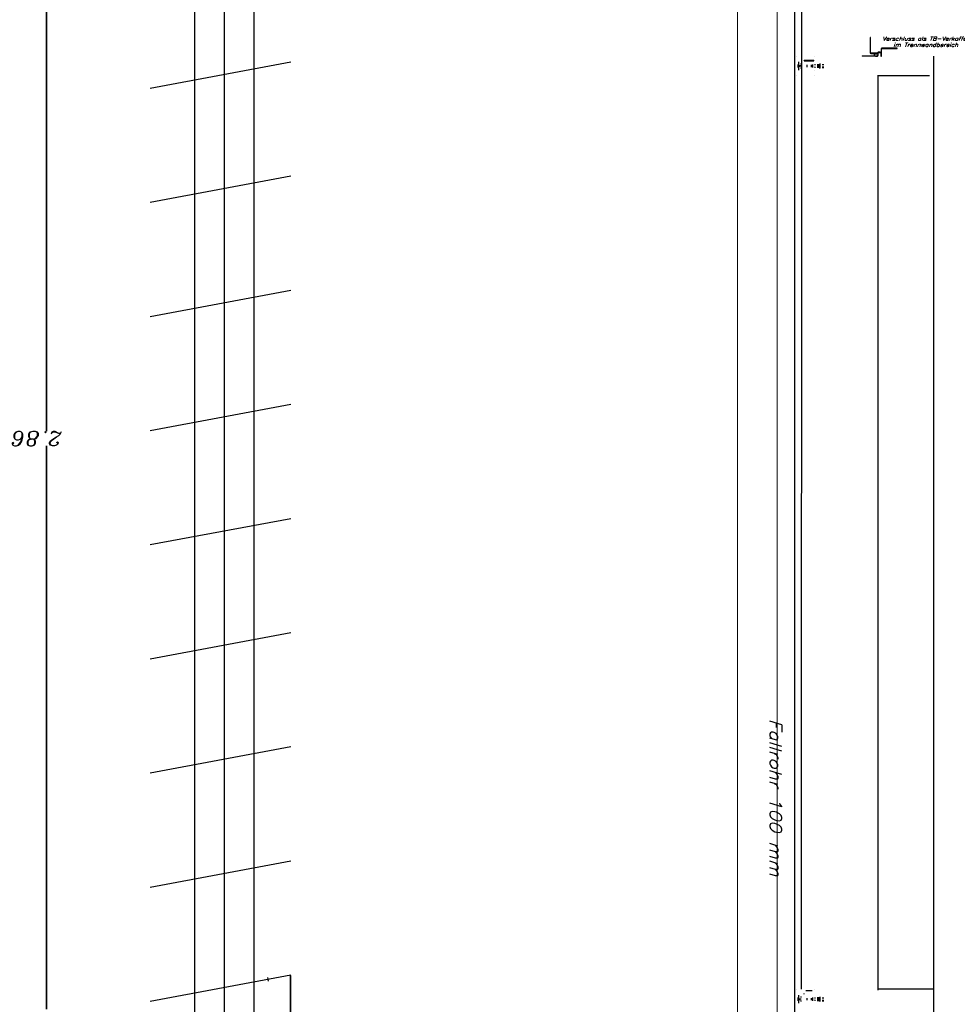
# Model space of a CAD drawing. Header units: millimetres. Extents: x -74 to 79, y 0 to 54.
# Tile 40 of 164: x -54.01 to -51.65, y 12.1 to 14.58. Entities that reach past the tile are written whole.
import ezdxf

# ---------------------------------------------------------------- set-up
doc = ezdxf.new("R2010")
doc.units = ezdxf.units.MM
for name, color, linetype, lineweight in [('2-0', 7, 'Continuous', 20), ('ABW_Neubau_Leichtbauwände', 7, 'Continuous', 20), ('Alu-0.5', 7, 'Continuous', 20), ('Arktura_Atmosphera_Standard_Rise$Fins', 7, 'Continuous', 20), ('Arktura_Atmosphera_Standard_Rise$Ribs', 7, 'Continuous', 20), ('Bemaßung 1_100', 7, 'Continuous', 20)]:
    doc.layers.add(name, color=color, linetype=linetype, lineweight=lineweight)
doc.styles.add('Italic', font='Italic', dxfattribs={"width": 1.15})

msp = doc.modelspace()

# ---------------------------------------------------------------- linework, layer by layer
at = {"color": 2, "linetype": 'Continuous', "lineweight": 35}
for p, q in [((-53.9408532, 14.927865), (-53.9408532, 13.540675)), ((-53.9408532, 12.1038532), (-53.9408532, 13.5039183)), ((-53.3262533, 12.1699916), (-53.3262533, 11.7822273)), ((-53.9408532, 12.0848532), (-53.9408532, 12.1038532))]:
    msp.add_line(p, q, dxfattribs=at)
at = {"layer": 'Alu-0.5', "color": 7, "linetype": 'Continuous', "lineweight": 18}
for p, q in [((-52.2000404, 15.1400189), (-52.2000404, 8.7693848)), ((-52.1000404, 15.1349295), (-52.1000404, 8.8448538))]:
    msp.add_line(p, q, dxfattribs=at)
at = {"layer": 'Arktura_Atmosphera_Standard_Rise$Fins', "color": 3, "linetype": 'Continuous', "lineweight": 25}
for p, q in [((-51.8655846, 14.5326146), (-51.8655846, 14.494375)), ((-51.8645846, 14.5326146), (-51.8655846, 14.5326146)), ((-51.8645846, 14.494375), (-51.8645846, 14.5326146)), ((-51.8859436, 14.486875), (-51.847704, 14.486875)), ((-51.8859436, 14.486875), (-51.8859436, 14.485875)), ((-51.8465846, 14.493375), (-51.8635846, 14.493375)), ((-51.8635846, 14.492375), (-51.8465846, 14.492375)), ((-51.8555846, 14.490375), (-51.8555846, 14.4858729)), ((-51.8545846, 14.485875), (-51.8545846, 14.490375)), ((-51.8465846, 14.492375), (-51.8535846, 14.492375)), ((-51.8535846, 14.491375), (-51.8465846, 14.491375)), ((-51.846704, 14.4937556), (-51.846704, 14.487875)), ((-51.845704, 14.487875), (-51.845704, 14.4937556)), ((-51.8455846, 14.492375), (-51.8455846, 14.492425)), ((-51.8455846, 14.492375), (-51.8455846, 14.492425)), ((-51.840204, 14.4957556), (-51.8447061, 14.4957556)), ((-51.844704, 14.4947556), (-51.840204, 14.4947556)), ((-51.839204, 14.4937556), (-51.839204, 14.4867556)), ((-51.838204, 14.5037556), (-51.838204, 14.4867556)), ((-51.838204, 14.4867556), (-51.838204, 14.4937556)), ((-51.837204, 14.4867556), (-51.837204, 14.5037556)), ((-51.7979644, 14.5057556), (-51.836204, 14.5057556)), ((-51.836204, 14.5047556), (-51.7979644, 14.5047556)), ((-51.7979644, 14.5047556), (-51.7979644, 14.5057556)), ((-51.838204, 14.4857556), (-51.838154, 14.4857556)), ((-51.838204, 14.4857556), (-51.838154, 14.4857556))]:
    msp.add_line(p, q, dxfattribs=at)
for centre, radius, start, end in [((-51.8635846, 14.494375), 0.002, 180, 270.000022), ((-51.8635846, 14.494375), 0.001, 179.9999761, 270.0000439), ((-51.8535846, 14.490375), 0.002, 90, 180), ((-51.8535846, 14.490375), 0.001, 90, 180), ((-51.847704, 14.487875), 0.001, 270, 0), ((-51.847704, 14.487875), 0.002, 270, 0), ((-51.844704, 14.4937556), 0.002, 90, 180.0000219), ((-51.8465846, 14.492375), 0.001, 359.9998508, 90), ((-51.8465846, 14.492375), 0.001, 269.999849, 359.9998508), ((-51.844704, 14.4937556), 0.001, 90, 180), ((-51.840204, 14.4937556), 0.002, 0, 90), ((-51.840204, 14.4937556), 0.001, 0, 90), ((-51.838204, 14.4867556), 0.001, 179.999849, 269.9998507), ((-51.836204, 14.5037556), 0.002, 90, 180.0000219), ((-51.838204, 14.4867556), 0.001, 269.9998507, 0), ((-51.836204, 14.5037556), 0.001, 89.9999762, 180.0000439)]:
    msp.add_arc(centre, radius, start, end, dxfattribs=at)
at = {"layer": 'Arktura_Atmosphera_Standard_Rise$Ribs', "color": 3, "linetype": 'Continuous', "lineweight": 25}
for p, q in [((-52.0567007, 14.960874), (-52.0567007, 9.4348542)), ((-52.0386737, 12.1348526), (-52.0377888, 14.9108726)), ((-52.0507007, 14.485874), (-52.0506507, 14.485874)), ((-52.047001, 14.456974), (-52.047001, 14.464774)), ((-52.045701, 14.450624), (-52.045701, 14.471124)), ((-52.0451852, 14.4587359), (-52.0451852, 14.4630121)), ((-52.042201, 14.458774), (-52.042201, 14.462974)), ((-52.041801, 14.4592261), (-52.041801, 14.4625219)), ((-52.038701, 14.465875), (-52.041701, 14.465875)), ((-52.0412262, 14.462824), (-52.0414006, 14.460874)), ((-52.0387007, 14.485876), (-52.0386507, 14.485876)), ((-52.0387007, 14.485874), (-52.0386507, 14.485874)), ((-52.0077021, 14.4748733), (-52.031704, 14.4748733)), ((-52.031704, 14.4748733), (-52.031704, 14.4738733)), ((-52.031704, 14.4738733), (-52.031704, 14.4748733)), ((-52.031704, 14.4738733), (-52.0077021, 14.4738733)), ((-52.027204, 14.4748733), (-52.027204, 14.4738733)), ((-52.0242823, 14.458274), (-52.0242823, 14.463474)), ((-52.022704, 14.4738733), (-52.022704, 14.4748733)), ((-52.018204, 14.4748733), (-52.018204, 14.4738733)), ((-52.0138906, 14.4582274), (-52.0138906, 14.4635206)), ((-52.013704, 14.4738733), (-52.013704, 14.4748733)), ((-52.0100739, 14.4569206), (-52.0100739, 14.4648274)), ((-52.009204, 14.4748733), (-52.009204, 14.4738733)), ((-52.0077021, 14.4738733), (-52.0077021, 14.4748733)), ((-52.0034823, 14.463524), (-52.0061823, 14.463524)), ((-52.0057042, 14.485874), (-52.0056542, 14.485874)), ((-52.0057037, 14.4738743), (-52.0056536, 14.4738743)), ((-51.9976823, 14.4561109), (-51.9976823, 14.4656371)), ((-51.9971823, 14.4640494), (-51.9951823, 14.4640494)), ((-51.9946823, 14.4561109), (-51.9946823, 14.4656371)), ((-51.9946823, 14.464874), (-51.9926823, 14.464874)), ((-51.9926823, 14.4668916), (-51.9926823, 14.466524)), ((-51.9926823, 14.466524), (-51.9926823, 14.455224)), ((-51.9827042, 14.463874), (-51.9867042, 14.463874)), ((-51.852204, 14.485875), (-51.8477019, 14.485875)), ((-51.7053304, 9.4848552), (-51.7053304, 14.485875)), ((-52.038701, 14.455875), (-52.041701, 14.455875)), ((-52.038701, 14.460875), (-52.038651, 14.460875)), ((-52.0387007, 14.460874), (-52.0386507, 14.460874)), ((-52.0061823, 14.460874), (-52.0061323, 14.460874)), ((-52.0061823, 14.458224), (-52.0034823, 14.458224)), ((-52.0057042, 14.449874), (-52.0056542, 14.449874)), ((-51.9971823, 14.4576986), (-51.9951823, 14.4576986)), ((-51.9957042, 14.460874), (-51.9956542, 14.460874)), ((-51.9957042, 14.460874), (-51.9956542, 14.460874)), ((-51.995704, 14.460875), (-51.995654, 14.460875)), ((-51.9946823, 14.456874), (-51.9926823, 14.456874)), ((-51.9926823, 14.4548565), (-51.9926823, 14.455224)), ((-51.9827042, 14.457874), (-51.9867042, 14.457874)), ((-51.9827042, 14.4560742), (-51.9867042, 14.4560742)), ((-51.845704, 12.1328542), (-51.845704, 14.437875)), ((-52.0507007, 14.435874), (-52.0506507, 14.435874)), ((-52.038701, 14.435875), (-52.038651, 14.435875)), ((-52.0387007, 14.435874), (-52.0386507, 14.435874)), ((-52.0057042, 14.435874), (-52.0056542, 14.435874)), ((-51.7161864, 14.435874), (-51.845704, 14.435874)), ((-52.0507007, 12.1348532), (-52.0506507, 12.1348532)), ((-52.0387007, 12.1348552), (-52.0386507, 12.1348552)), ((-52.0387007, 12.1348532), (-52.0386507, 12.1348532)), ((-52.011701, 12.1308532), (-52.027701, 12.1308532)), ((-52.0057042, 12.1348532), (-52.0056542, 12.1348532)), ((-51.7053304, 12.1348532), (-51.845704, 12.1348532)), ((-52.047001, 12.1059532), (-52.047001, 12.1137532)), ((-52.045701, 12.0996032), (-52.045701, 12.1201032)), ((-52.0451852, 12.1077151), (-52.0451852, 12.1119913)), ((-52.042201, 12.1077532), (-52.042201, 12.1119532)), ((-52.041801, 12.1082053), (-52.041801, 12.1115011)), ((-52.038701, 12.1148542), (-52.041701, 12.1148542)), ((-52.0412262, 12.1118032), (-52.0414006, 12.1098532)), ((-52.038701, 12.1098542), (-52.038651, 12.1098542)), ((-52.0387007, 12.1098532), (-52.0386507, 12.1098532)), ((-52.031704, 12.1228525), (-52.031704, 12.1238525)), ((-52.0242823, 12.1072532), (-52.0242823, 12.1124532)), ((-52.0138906, 12.1072066), (-52.0138906, 12.1124998)), ((-52.0100739, 12.1058998), (-52.0100739, 12.1138066)), ((-52.0034823, 12.1125032), (-52.0061823, 12.1125032)), ((-52.0061823, 12.1098532), (-52.0061323, 12.1098532)), ((-52.0061823, 12.1072032), (-52.0034823, 12.1072032)), ((-51.9976823, 12.1050901), (-51.9976823, 12.1146163)), ((-51.9971823, 12.1130286), (-51.9951823, 12.1130286)), ((-51.9971823, 12.1066778), (-51.9951823, 12.1066778)), ((-51.9957042, 12.1098532), (-51.9956542, 12.1098532)), ((-51.9957042, 12.1098532), (-51.9956542, 12.1098532)), ((-51.995704, 12.1098542), (-51.995654, 12.1098542)), ((-51.9946823, 12.1050901), (-51.9946823, 12.1146163)), ((-51.9946823, 12.1138532), (-51.9926823, 12.1138532)), ((-51.9946823, 12.1058532), (-51.9926823, 12.1058532)), ((-51.9926823, 12.1158707), (-51.9926823, 12.1155032)), ((-51.9926823, 12.1155032), (-51.9926823, 12.1042032)), ((-51.9827042, 12.1128532), (-51.9867042, 12.1128532)), ((-51.9827042, 12.1068532), (-51.9867042, 12.1068532)), ((-52.038701, 12.1048542), (-52.041701, 12.1048542)), ((-51.9926823, 12.1038357), (-51.9926823, 12.1042032)), ((-51.9827042, 12.1050533), (-51.9867042, 12.1050533))]:
    msp.add_line(p, q, dxfattribs=at)
at = {"layer": 'Bemaßung 1_100', "color": 3, "linetype": 'Continuous', "lineweight": 25}
for p, q in [((-53.4923056, 9.2857219), (-53.4923056, 15.1863215)), ((-53.5673056, 9.2848552), (-53.5673056, 15.1202875)), ((-53.4173056, 9.2848552), (-53.4173056, 15.1202875)), ((-53.5673056, 10.3848538), (-53.5673056, 14.960874)), ((-53.4173056, 9.2848538), (-53.4173056, 14.960874)), ((-53.3253832, 14.4706493), (-53.679228, 14.4043629)), ((-53.3253832, 14.1831115), (-53.679228, 14.1168251)), ((-53.3253832, 13.8955738), (-53.679228, 13.8292874)), ((-53.3253832, 13.608036), (-53.679228, 13.5417496)), ((-53.3253832, 13.3204982), (-53.679228, 13.2542118)), ((-53.3253832, 13.0329605), (-53.679228, 12.9666741)), ((-53.3253832, 12.7454227), (-53.679228, 12.6791363)), ((-53.3253832, 12.457885), (-53.679228, 12.3915986)), ((-53.3253832, 12.1703472), (-53.679228, 12.1040608)), ((-53.3816717, 12.1549952), (-53.383513, 12.1648243))]:
    msp.add_line(p, q, dxfattribs=at)

# ---------------------------------------------------------------- texts
at = {"color": 2, "lineweight": 35, "style": 'Italic', "width": 1.15}
msp.add_text('2.86', height=0.036, rotation=180, dxfattribs=at).set_placement((-53.9008893, 13.5399903))
at = {"layer": '2-0', "color": 1, "lineweight": 70, "style": 'Italic', "width": 1.15}
msp.add_text('Fallrohr 100 mm', height=0.03, rotation=270, dxfattribs=at).set_placement((-52.1186728, 12.8166696))
at = {"layer": 'ABW_Neubau_Leichtbauwände', "color": 1, "lineweight": 70, "style": 'Italic', "width": 1.15}
for s, p in [('Verschluss als TB-Verkofferung', (-51.8352122, 14.5248137)), ('im Trennwandbereich', (-51.8073617, 14.5091865))]:
    msp.add_text(s, height=0.01, dxfattribs=at).set_placement(p)

doc.saveas('drawing.dxf')
